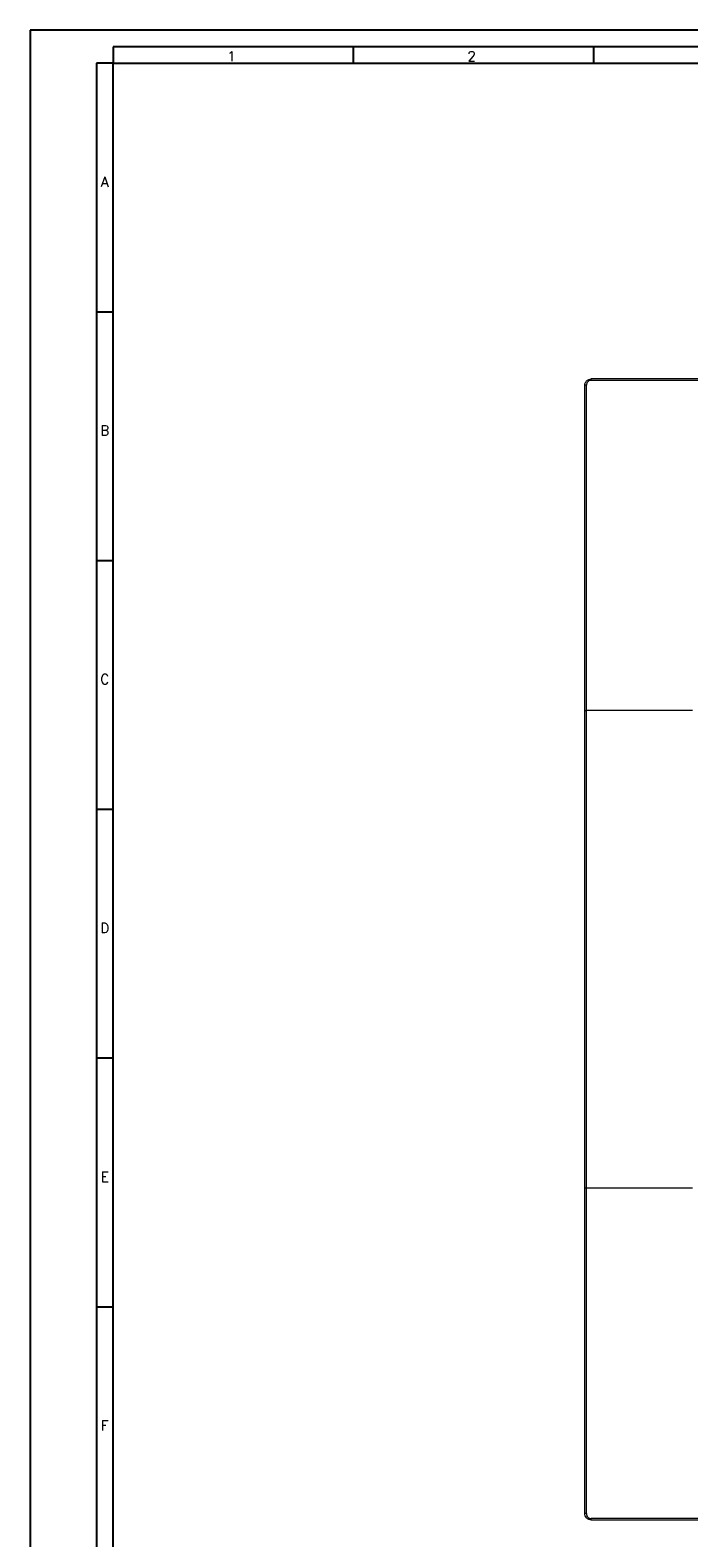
# Model space of a CAD drawing. Header units: millimetres. Extents: x 0 to 1189, y 0 to 841.
# Tile 2 of 7: x 0 to 199, y 386 to 841. Entities that reach past the tile are written whole.
import ezdxf

# ---------------------------------------------------------------- set-up
doc = ezdxf.new("R2010")
doc.units = ezdxf.units.MM
doc.layers.add('FORMATO', color=7, linetype='Continuous')
doc.styles.add('SLDTEXTSTYLE0', font='ROMANS')

msp = doc.modelspace()

# ---------------------------------------------------------------- linework, layer by layer
at = {"color": 7, "linetype": 'Continuous', "lineweight": 15}
for p, q in [((167.71, 635.82), (167.71, 733.93)), ((169.21, 735.44), (169.21, 735.82)), ((469.21, 735.82), (169.21, 735.82)), ((169.21, 735.44), (469.21, 735.44)), ((167.21, 635.82), (167.71, 635.82)), ((167.21, 491.82), (167.21, 635.82)), ((167.71, 491.82), (167.71, 635.82)), ((199.71, 635.82), (167.71, 635.82)), ((167.71, 491.82), (167.21, 491.82)), ((199.71, 491.82), (167.71, 491.82)), ((167.71, 393.7), (167.71, 491.82)), ((469.21, 392.2), (169.21, 392.2)), ((169.21, 391.82), (169.21, 392.2)), ((169.21, 391.82), (469.21, 391.82))]:
    msp.add_line(p, q, dxfattribs=at)
msp.add_arc((167.6, 733.31), 0.633, 79.2449, 127.0968, dxfattribs=at)
for points, knots in [([(167.21, 733.82), (167.21, 733.95), (167.23, 734.07), (167.28, 734.33), (167.31, 734.45), (167.41, 734.69), (167.47, 734.81), (167.61, 735.02), (167.7, 735.13), (167.88, 735.31), (167.98, 735.4), (168.2, 735.54), (168.32, 735.61), (168.68, 735.76), (168.95, 735.82), (169.21, 735.82)], [0, 0, 0, 0, 0.125, 0.125, 0.25, 0.25, 0.375, 0.375, 0.5, 0.5, 0.625, 0.625, 0.75, 0.75, 1, 1, 1, 1]), ([(167.21, 635.82), (167.21, 636.5), (167.21, 637.88), (167.21, 639.94), (167.21, 641.99), (167.21, 644.05), (167.21, 646.11), (167.21, 648.17), (167.21, 650.23), (167.21, 652.28), (167.21, 654.34), (167.21, 656.4), (167.21, 658.45), (167.21, 663.94), (167.21, 672.86), (167.21, 685.17), (167.21, 697.43), (167.21, 706.93), (167.21, 713.69), (167.21, 717.73), (167.21, 721.77), (167.21, 725.79), (167.21, 729.81), (167.21, 732.48), (167.21, 733.82)], [0, 0, 0, 0, 0.020821, 0.041638, 0.062454, 0.083269, 0.104082, 0.124894, 0.145707, 0.16652, 0.187334, 0.208149, 0.228967, 0.249786, 0.374891, 0.5, 0.625105, 0.750214, 0.79185, 0.833478, 0.875103, 0.916729, 0.95836, 1, 1, 1, 1]), ([(169.21, 735.44), (169.01, 735.44), (168.81, 735.39), (168.54, 735.28), (168.45, 735.23), (168.29, 735.12), (168.21, 735.06), (168.08, 734.92), (168.01, 734.84), (167.91, 734.68), (167.86, 734.59), (167.75, 734.32), (167.71, 734.13), (167.71, 733.93)], [0, 0, 0, 0, 0.25, 0.25, 0.375, 0.375, 0.5, 0.5, 0.625, 0.625, 0.75, 0.75, 1, 1, 1, 1]), ([(167.21, 393.82), (167.21, 394.48), (167.21, 395.82), (167.21, 397.83), (167.21, 399.83), (167.21, 401.84), (167.21, 403.85), (167.21, 405.87), (167.21, 407.88), (167.21, 409.9), (167.21, 411.92), (167.21, 413.94), (167.21, 415.97), (167.21, 421.38), (167.21, 430.2), (167.21, 442.47), (167.21, 454.78), (167.21, 464.37), (167.21, 471.23), (167.21, 475.35), (167.21, 479.46), (167.21, 483.58), (167.21, 487.7), (167.21, 490.44), (167.21, 491.82)], [0, 0, 0, 0, 0.020821, 0.041638, 0.062454, 0.083269, 0.104082, 0.124894, 0.145707, 0.16652, 0.187334, 0.208149, 0.228967, 0.249786, 0.374891, 0.5, 0.625105, 0.750214, 0.79185, 0.833478, 0.875103, 0.916729, 0.95836, 1, 1, 1, 1]), ([(167.71, 393.7), (167.66, 393.7), (167.59, 393.7), (167.47, 393.71), (167.41, 393.72), (167.31, 393.75), (167.27, 393.76), (167.23, 393.79), (167.21, 393.8), (167.21, 393.82)], [0, 0, 0, 0, 0.25, 0.25, 0.5, 0.5, 0.75, 0.75, 1, 1, 1, 1]), ([(169.21, 391.82), (169.08, 391.82), (168.95, 391.83), (168.69, 391.88), (168.56, 391.92), (168.32, 392.02), (168.2, 392.09), (167.98, 392.23), (167.88, 392.32), (167.61, 392.6), (167.46, 392.82), (167.31, 393.18), (167.28, 393.3), (167.23, 393.56), (167.21, 393.69), (167.21, 393.82)], [0, 0, 0, 0, 0.125, 0.125, 0.25, 0.25, 0.375, 0.375, 0.5, 0.5, 0.75, 0.75, 0.875, 0.875, 1, 1, 1, 1]), ([(167.71, 393.7), (167.71, 393.5), (167.75, 393.31), (167.9, 392.95), (168.01, 392.78), (168.22, 392.58), (168.29, 392.51), (168.46, 392.4), (168.54, 392.35), (168.72, 392.28), (168.82, 392.25), (169.02, 392.21), (169.11, 392.2), (169.21, 392.2)], [0, 0, 0, 0, 0.25, 0.25, 0.5, 0.5, 0.625, 0.625, 0.75, 0.75, 0.875, 0.875, 1, 1, 1, 1])]:
    msp.add_open_spline(points, degree=3, knots=knots, dxfattribs=at)
at = {"layer": 'FORMATO'}
for p, q in [((1189, 841), (0, 841)), ((0, 841), (0, 0)), ((1184, 836), (25, 836)), ((25, 836), (25, 831)), ((97.43, 836), (97.43, 831)), ((169.86, 836), (169.86, 831)), ((20, 831), (20, 5)), ((25, 831), (20, 831)), ((25, 5), (25, 831)), ((25, 831), (1184, 831)), ((25, 756), (20, 756)), ((25, 681), (20, 681)), ((25, 606), (20, 606)), ((25, 531), (20, 531)), ((25, 456), (20, 456))]:
    msp.add_line(p, q, dxfattribs=at)

# ---------------------------------------------------------------- texts
at = {"layer": 'FORMATO', "char_height": 3, "attachment_point": 2, "style": 'SLDTEXTSTYLE0'}
for s, insert in [('1', (60.7, 834.6)), ('2', (133.13, 834.6)), ('A', (22.48, 796.8)), ('B', (22.5, 721.8)), ('C', (22.5, 646.8)), ('D', (22.5, 571.8)), ('E', (22.51, 496.8)), ('F', (22.48, 421.8))]:
    msp.add_mtext(s, dxfattribs=dict(at, insert=insert))

doc.saveas('drawing.dxf')
